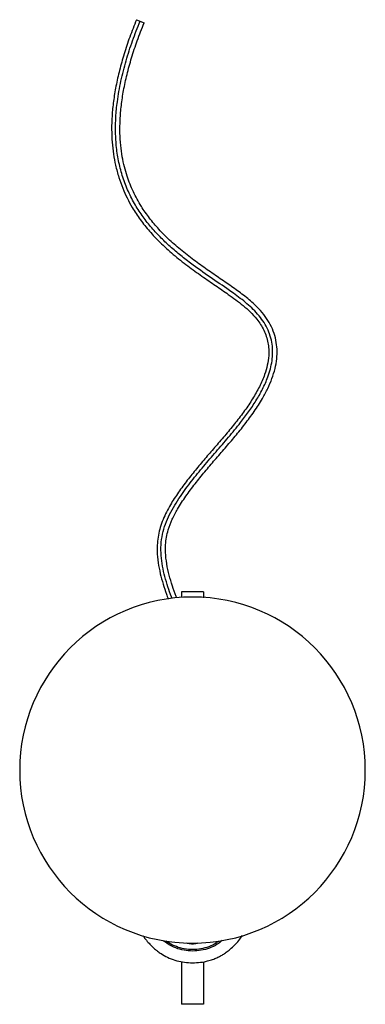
# Paper-space layout '_Posterior' of a CAD drawing. Header units: millimetres. Extents: x -125 to 125, y -169 to 542.
import ezdxf

# ---------------------------------------------------------------- set-up
doc = ezdxf.new("R2010")
doc.units = ezdxf.units.MM

psp = doc.layouts.new('_Posterior')

# ---------------------------------------------------------------- linework, layer by layer
at = {"color": 7, "linetype": 'Continuous', "lineweight": 25}
for p, q in [((-40.55, 542.18), (-35, 539.9)), ((-8, 128.8), (-8, 124.64)), ((8, 128.8), (-8, 128.8)), ((8, 128.8), (8, 124.58)), ((-8, -138.41), (-8, -169.2)), ((8, -138.42), (8, -169.2)), ((8, -169.2), (-8, -169.2))]:
    psp.add_line(p, q, dxfattribs=at)
for start, end in [(180, 90), (90, 180)]:
    psp.add_arc((0, 0), 125, start, end, dxfattribs=at)
for points, knots in [([(-40.55, 542.18), (-42.21, 538), (-45.44, 529.83), (-49.52, 517.61), (-52.86, 505.79), (-55.43, 494.38), (-57.23, 483.44), (-58.28, 472.99), (-58.59, 463.09), (-58.23, 453.81), (-57.27, 445.17), (-55.68, 436.66), (-53.45, 428.43), (-50.6, 420.53), (-47.33, 413.31), (-43.18, 405.68), (-37.84, 397.58), (-31.15, 389.22), (-23.18, 380.8), (-13.94, 372.44), (-3.67, 364.34), (6.62, 356.97), (16.5, 350.23), (24.69, 344.63), (31.34, 339.84), (36.67, 335.7), (41.86, 331.16), (46.1, 326.55), (49.34, 322.04), (51.69, 317.85), (53.48, 313.42), (54.66, 308.84), (55.21, 304.17), (55.17, 298.7), (54.25, 292.5), (52.02, 284.93), (48.46, 276.79), (43.52, 268.13), (37.71, 259.55), (31.2, 251.03), (24.17, 242.52), (16.96, 234.19), (9.81, 225.98), (2.92, 217.79), (-3.8, 209.43), (-10.23, 200.79), (-15.24, 193.11), (-18.88, 186.47), (-21.36, 181.06), (-23.36, 175.45), (-24.77, 169.71), (-25.51, 163.91), (-25.64, 157.27), (-24.95, 149.91), (-23.4, 141.99), (-21.34, 134.46), (-19.34, 128.36), (-17.99, 124.8), (-17.53, 123.59)], [0, 0, 0, 0, 0.027348, 0.053484, 0.078408, 0.102121, 0.124626, 0.14592, 0.165997, 0.184851, 0.202472, 0.21885, 0.237555, 0.25428, 0.269928, 0.285765, 0.307165, 0.328878, 0.350889, 0.377677, 0.404684, 0.430474, 0.45474, 0.477465, 0.490931, 0.504591, 0.518595, 0.532873, 0.542583, 0.552367, 0.562029, 0.57159, 0.581095, 0.590581, 0.604809, 0.619123, 0.638519, 0.658749, 0.679764, 0.701531, 0.724032, 0.746936, 0.768619, 0.790337, 0.812094, 0.833931, 0.855919, 0.867921, 0.880015, 0.892123, 0.904134, 0.915989, 0.927618, 0.944539, 0.960891, 0.976725, 0.992072, 1, 1, 1, 1]), ([(-14.81, 123.98), (-14.95, 124.36), (-16.02, 127.11), (-17.82, 132.37), (-20.04, 139.78), (-21.75, 147.36), (-22.78, 155.05), (-22.92, 162.8), (-21.89, 170.45), (-19.72, 177.79), (-16.67, 184.76), (-12.97, 191.41), (-7.71, 199.52), (-0.69, 208.92), (8.05, 219.6), (17.05, 230.04), (26.11, 240.43), (34, 250), (40.61, 258.81), (45.99, 266.81), (50.77, 275.18), (54.21, 282.89), (56.42, 289.79), (57.64, 295.71), (58.12, 301.74), (57.73, 307.78), (56.39, 313.72), (54.11, 319.41), (50.99, 324.72), (47.21, 329.58), (42.9, 333.98), (38.24, 338.02), (33.38, 341.8), (25.48, 347.54), (14.39, 355.01), (2.33, 363.4), (-7.54, 370.91), (-15.3, 377.39), (-22.69, 384.31), (-29.58, 391.72), (-35.87, 399.66), (-41.59, 408.39), (-46.54, 417.93), (-50.54, 428.24), (-53.39, 438.93), (-55.12, 449.84), (-55.81, 460.87), (-55.56, 471.91), (-54.35, 484.27), (-51.94, 497.87), (-48.16, 512.56), (-43.52, 527.01), (-39.81, 536.41), (-37.96, 541.12)], [0, 0, 0, 0, 0.002513, 0.018125, 0.03397, 0.049776, 0.065549, 0.081283, 0.097011, 0.112473, 0.127945, 0.143415, 0.15888, 0.18698, 0.215069, 0.243145, 0.271201, 0.299238, 0.318855, 0.338463, 0.358057, 0.377634, 0.389932, 0.402221, 0.414499, 0.426767, 0.439031, 0.45152, 0.464016, 0.476523, 0.489041, 0.501574, 0.514118, 0.52667, 0.561211, 0.59577, 0.616348, 0.636931, 0.657517, 0.678106, 0.698699, 0.719292, 0.741759, 0.764224, 0.786689, 0.809154, 0.831616, 0.854076, 0.876535, 0.907405, 0.938272, 0.969137, 1, 1, 1, 1]), ([(-11.47, 124.45), (-11.6, 124.79), (-12.7, 127.6), (-14.6, 133.05), (-16.96, 140.89), (-18.74, 149.01), (-19.59, 156.38), (-19.57, 162.82), (-18.93, 168.25), (-17.45, 174.45), (-14.81, 181.3), (-10.49, 189.46), (-4.86, 198), (1.86, 206.95), (8.93, 215.65), (16.2, 224.2), (23.59, 232.66), (30.91, 241.2), (38, 249.95), (44.7, 259.01), (50.22, 267.61), (54.49, 275.6), (57.57, 282.78), (59.81, 289.96), (61.08, 297.06), (61.31, 303.99), (60.48, 310.73), (58.57, 317.25), (55.57, 323.5), (51.6, 329.34), (46.12, 335.48), (38.97, 341.65), (30.33, 348.02), (21.18, 354.3), (11.68, 360.77), (1.98, 367.64), (-7.56, 374.98), (-16.41, 382.65), (-24.29, 390.56), (-31.15, 398.67), (-36.32, 406.06), (-40.11, 412.51), (-42.83, 417.86), (-45.24, 423.4), (-47.4, 429.37), (-49.32, 436), (-50.9, 443.41), (-52.02, 451.59), (-52.56, 460.52), (-52.43, 470.16), (-51.56, 480.45), (-49.9, 491.36), (-47.43, 502.82), (-44.11, 514.8), (-40, 527.27), (-36.69, 535.62), (-35, 539.9)], [0, 0, 0, 0, 0.002226, 0.018612, 0.03536, 0.05243, 0.069522, 0.080738, 0.091856, 0.10297, 0.119744, 0.136698, 0.159493, 0.182387, 0.205299, 0.228205, 0.251137, 0.274118, 0.29713, 0.320183, 0.343127, 0.359688, 0.375626, 0.390952, 0.405666, 0.41974, 0.433271, 0.447068, 0.461196, 0.475594, 0.490236, 0.511474, 0.533341, 0.555986, 0.57947, 0.603814, 0.62879, 0.653246, 0.675479, 0.697148, 0.71827, 0.730695, 0.742938, 0.755004, 0.767725, 0.781813, 0.797276, 0.814127, 0.832377, 0.852041, 0.873127, 0.89564, 0.919582, 0.944957, 0.971764, 1, 1, 1, 1]), ([(-35.84, -119.61), (-35.45, -120.18), (-34.29, -121.88), (-32.19, -124.37), (-29.75, -126.96), (-27.46, -129.06), (-25.18, -130.92), (-22.16, -133.05), (-18.04, -135.38), (-12.79, -137.44), (-7.19, -138.74), (-1.49, -139.27), (4.28, -139.13), (9.39, -138.35), (13.62, -137.17), (16.82, -135.96), (19.55, -134.65), (22.06, -133.23), (24.63, -131.53), (27.47, -129.32), (30.51, -126.48), (33.48, -123.21), (35.27, -120.77), (36.13, -119.6)], [0, 0, 0, 0, 0.024221, 0.0726, 0.114506, 0.149948, 0.181991, 0.218033, 0.280149, 0.348055, 0.414875, 0.480722, 0.547526, 0.615866, 0.660727, 0.70078, 0.735848, 0.766848, 0.802371, 0.844535, 0.893412, 0.949021, 1, 1, 1, 1]), ([(21.41, -123.12), (20.25, -124.05), (17.48, -126.29), (12.34, -128.73), (6.3, -130.38), (0.06, -130.85), (-6.17, -130.36), (-12.19, -128.68), (-17.34, -126.22), (-20.12, -123.96), (-21.29, -123.01)], [0, 0, 0, 0, 0.096094, 0.230533, 0.365095, 0.499675, 0.633836, 0.768112, 0.902428, 1, 1, 1, 1]), ([(19.2, -123.39), (18.53, -123.92), (16.32, -125.69), (11.88, -127.75), (6.08, -129.36), (0.06, -129.8), (-5.95, -129.33), (-11.72, -127.7), (-16.13, -125.65), (-18.33, -123.89), (-18.97, -123.38)], [0, 0, 0, 0, 0.061991, 0.20804, 0.354359, 0.501348, 0.647806, 0.79386, 0.939811, 1, 1, 1, 1]), ([(-4.51, -124.76), (-4.07, -124.88), (-3.19, -125.14), (-1.64, -125.36), (0, -125.44), (1.63, -125.36), (3.07, -125.16), (3.87, -124.94), (4.21, -124.85)], [0, 0, 0, 0, 0.168096, 0.343309, 0.51838, 0.693622, 0.868922, 1, 1, 1, 1])]:
    psp.add_open_spline(points, degree=3, knots=knots, dxfattribs=at)

doc.saveas('drawing.dxf')
